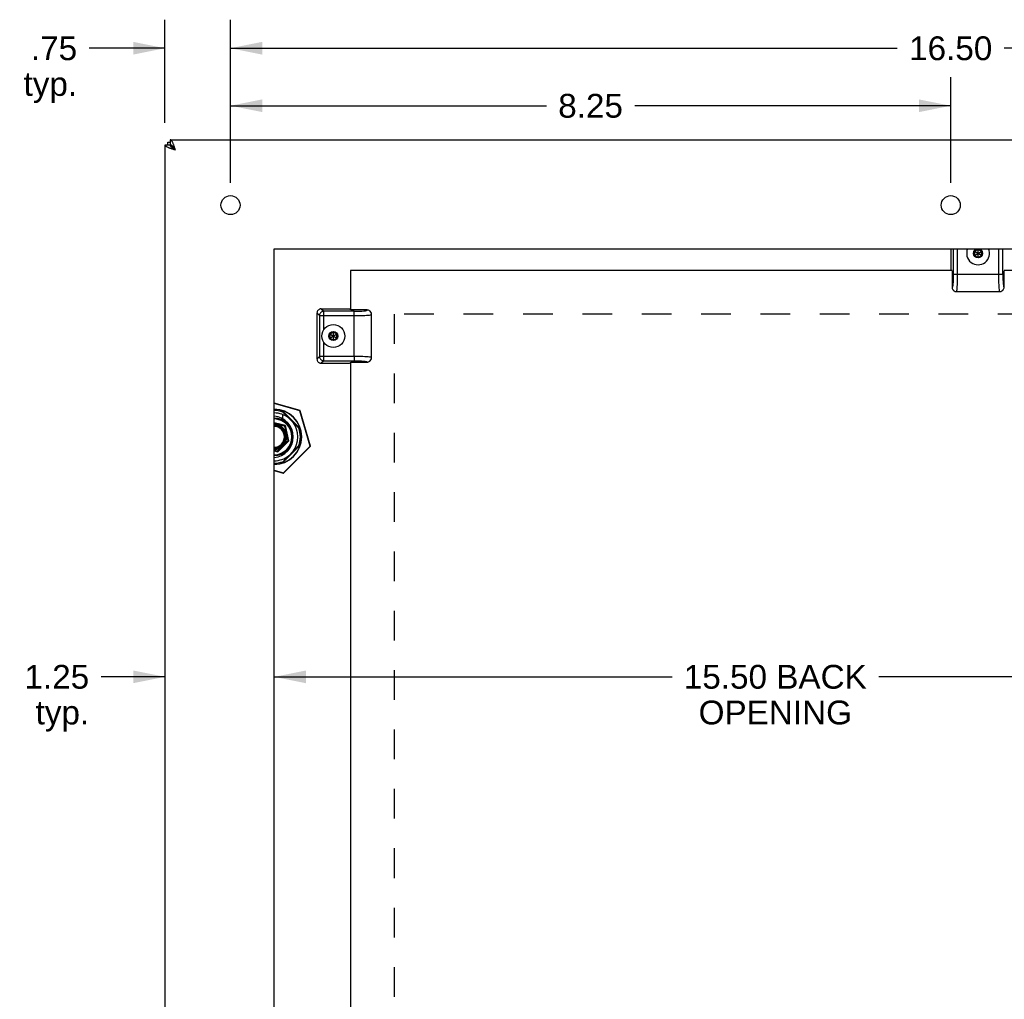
# Model space of a CAD drawing. Header units: inches. Extents: x 0 to 61.8, y 0 to 40.
# Tile 15 of 16: x 38 to 49.3, y 21.2 to 32.5. Entities that reach past the tile are written whole.
import ezdxf

# ---------------------------------------------------------------- set-up
doc = ezdxf.new("R2010")
doc.units = ezdxf.units.IN
doc.header["$LTSCALE"] = 3.4
doc.header["$MEASUREMENT"] = 0
doc.linetypes.add('HIDDEN', pattern=[0.2, 0.1, -0.1])
doc.layers.get('0').update_dxf_attribs({"linetype": 'CONTINUOUS'})
for name, color, linetype in [('02___PRT_ALL_AXES', 7, 'CONTINUOUS'), ('DEFAULT_2', 8, 'HIDDEN'), ('DIMENSIONS', 7, 'CONTINUOUS')]:
    doc.layers.add(name, color=color, linetype=linetype)
doc.styles.get("Standard").update_dxf_attribs({"font": 'arial.ttf'})
doc.dimstyles.new('DIMSTYLE_1', dxfattribs={"dimtxt": 0.272727, "dimasz": 0.363636, "dimexe": 0.09, "dimexo": 0.07, "dimgap": 0.0375, "dimtad": 0, "dimtih": 1, "dimtoh": 1, "dimzin": 4, "dimdsep": 46, "dimtxsty": 'Standard', "dimblk": '_FILLED', "dimblk1": '_FILLED', "dimblk2": '_FILLED', "dimcen": 0.09, "dimazin": 1, "dimtfac": 1, "dimtofl": 0, "dimtmove": 0, "dimatfit": 3, "dimldrblk": '_FILLED', "dimfxl": 1, "dimtolj": 1, "dimtzin": 4, "dimarcsym": 0})

# ---------------------------------------------------------------- blocks, each defined once
blk = doc.blocks.new('_FILLED')
at = {"color": 0, "linetype": 'ByBlock'}
blk.add_solid([(0, 0), (-1, 0.2), (-1, -0.2)], dxfattribs=at)
blk = doc.blocks.new('*D1')
at = {"layer": 'DIMENSIONS', "color": 2, "linetype": 'Continuous'}
for p, q in [((40.41, 30.602), (40.41, 32.472)), ((56.91, 30.602), (56.91, 32.472)), ((40.41, 32.145), (48.048, 32.145)), ((56.91, 32.145), (49.273, 32.145))]:
    blk.add_line(p, q, dxfattribs=at)
at = {"layer": 'DIMENSIONS', "color": 2, "linetype": 'Continuous', "xscale": 0.3636363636, "yscale": 0.3636363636, "zscale": 0.3636363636, "rotation": 180}
blk.add_blockref('_FILLED', (40.41, 32.145), dxfattribs=at)
at = {"layer": 'DIMENSIONS', "color": 2, "linetype": 'Continuous', "xscale": 0.3636363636, "yscale": 0.3636363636, "zscale": 0.3636363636}
blk.add_blockref('_FILLED', (56.91, 32.145), dxfattribs=at)
at = {"layer": 'DIMENSIONS', "color": 2, "linetype": 'Continuous', "insert": (48.66, 32.281), "char_height": 0.2727, "width": 0.95302, "attachment_point": 2, "line_spacing_factor": 0.9}
blk.add_mtext('16.50', dxfattribs=at)
blk = doc.blocks.new('*D5')
at = {"layer": 'DIMENSIONS', "color": 2, "linetype": 'Continuous'}
for p, q in [((39.66, 31.292), (39.66, 32.472)), ((40.41, 30.602), (40.41, 32.472)), ((39.66, 32.145), (38.791, 32.145)), ((40.41, 32.145), (41.138, 32.145))]:
    blk.add_line(p, q, dxfattribs=at)
at = {"layer": 'DIMENSIONS', "color": 2, "linetype": 'Continuous', "xscale": 0.3636363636, "yscale": 0.3636363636, "zscale": 0.3636363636}
blk.add_blockref('_FILLED', (39.66, 32.145), dxfattribs=at)
at = {"layer": 'DIMENSIONS', "color": 2, "linetype": 'Continuous', "xscale": 0.3636363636, "yscale": 0.3636363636, "zscale": 0.3636363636, "rotation": 180}
blk.add_blockref('_FILLED', (40.41, 32.145), dxfattribs=at)
at = {"layer": 'DIMENSIONS', "color": 2, "linetype": 'Continuous', "insert": (38.654, 32.281), "char_height": 0.2727, "width": 0.61338, "attachment_point": 3, "line_spacing_factor": 0.9}
blk.add_mtext('.75\\Ptyp.', dxfattribs=at)
blk = doc.blocks.new('*D10')
at = {"layer": 'DIMENSIONS', "color": 2, "linetype": 'Continuous'}
for p, q in [((40.41, 30.602), (40.41, 31.813)), ((48.66, 30.602), (48.66, 31.813)), ((40.41, 31.486), (44.029, 31.486)), ((48.66, 31.486), (45.042, 31.486))]:
    blk.add_line(p, q, dxfattribs=at)
at = {"layer": 'DIMENSIONS', "color": 2, "linetype": 'Continuous', "xscale": 0.3636363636, "yscale": 0.3636363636, "zscale": 0.3636363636, "rotation": 180}
blk.add_blockref('_FILLED', (40.41, 31.486), dxfattribs=at)
at = {"layer": 'DIMENSIONS', "color": 2, "linetype": 'Continuous', "xscale": 0.3636363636, "yscale": 0.3636363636, "zscale": 0.3636363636}
blk.add_blockref('_FILLED', (48.66, 31.486), dxfattribs=at)
at = {"layer": 'DIMENSIONS', "color": 2, "linetype": 'Continuous', "insert": (44.535, 31.622), "char_height": 0.2727, "width": 0.74113, "attachment_point": 2, "line_spacing_factor": 0.9}
blk.add_mtext('8.25', dxfattribs=at)
blk = doc.blocks.new('*D12')
at = {"layer": 'DIMENSIONS', "color": 2, "linetype": 'Continuous'}
for p, q in [((39.66, 24.942), (38.929, 24.942)), ((40.91, 24.942), (41.638, 24.942))]:
    blk.add_line(p, q, dxfattribs=at)
at = {"layer": 'DIMENSIONS', "color": 2, "linetype": 'Continuous', "xscale": 0.3636363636, "yscale": 0.3636363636, "zscale": 0.3636363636}
blk.add_blockref('_FILLED', (39.66, 24.942), dxfattribs=at)
at = {"layer": 'DIMENSIONS', "color": 2, "linetype": 'Continuous', "xscale": 0.3636363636, "yscale": 0.3636363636, "zscale": 0.3636363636, "rotation": 180}
blk.add_blockref('_FILLED', (40.91, 24.942), dxfattribs=at)
at = {"layer": 'DIMENSIONS', "color": 2, "linetype": 'Continuous', "insert": (38.792, 25.079), "char_height": 0.2727, "width": 0.74113, "attachment_point": 3, "line_spacing_factor": 0.9}
blk.add_mtext('1.25\\Ptyp.', dxfattribs=at)
blk = doc.blocks.new('*D13')
at = {"layer": 'DIMENSIONS', "color": 2, "linetype": 'Continuous'}
for p, q in [((40.91, 24.942), (45.468, 24.942)), ((56.41, 24.942), (47.835, 24.942))]:
    blk.add_line(p, q, dxfattribs=at)
at = {"layer": 'DIMENSIONS', "color": 2, "linetype": 'Continuous', "xscale": 0.3636363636, "yscale": 0.3636363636, "zscale": 0.3636363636, "rotation": 180}
blk.add_blockref('_FILLED', (40.91, 24.942), dxfattribs=at)
at = {"layer": 'DIMENSIONS', "color": 2, "linetype": 'Continuous', "xscale": 0.3636363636, "yscale": 0.3636363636, "zscale": 0.3636363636}
blk.add_blockref('_FILLED', (56.41, 24.942), dxfattribs=at)
at = {"layer": 'DIMENSIONS', "color": 2, "linetype": 'Continuous', "insert": (46.651, 25.079), "char_height": 0.2727, "width": 2.09361, "attachment_point": 2, "line_spacing_factor": 0.9}
blk.add_mtext('15.50 BACK\\POPENING', dxfattribs=at)

msp = doc.modelspace()

# ---------------------------------------------------------------- linework, layer by layer
at = {"color": 3, "linetype": 'Continuous'}
for p, q in [((39.6605, 9.1571), (39.6605, 31.0371)), ((39.691, 31.0671), (39.7205, 31.0671)), ((39.7205, 31.0971), (57.6005, 31.0971)), ((41.7861, 29.5971), (41.7861, 29.1456)), ((48.6751, 29.5971), (41.7861, 29.5971)), ((56.1611, 29.5971), (49.2721, 29.5971)), ((41.7861, 28.5486), (41.7861, 20.3956))]:
    msp.add_line(p, q, dxfattribs=at)
at = {"color": 7, "linetype": 'Continuous'}
for p, q in [((39.6605, 31.0371), (39.7205, 31.0371)), ((39.691, 31.0371), (39.691, 31.0671)), ((39.7205, 31.0971), (39.7205, 31.0371)), ((39.7419, 31.0038), (39.7419, 31.0157)), ((39.7805, 30.9771), (39.7419, 31.0157)), ((39.7419, 31.0157), (39.7538, 31.0157)), ((48.6611, 29.8471), (48.6611, 29.6493)), ((48.6899, 29.8471), (48.6899, 29.5531)), ((48.7397, 29.5571), (48.7397, 29.8471)), ((48.9736, 29.843), (48.9316, 29.8188)), ((48.9316, 29.7704), (49.0155, 29.8188)), ((48.9316, 29.8188), (48.9316, 29.7704)), ((48.9316, 29.8188), (49.0155, 29.7704)), ((48.9736, 29.8403), (48.934, 29.8174)), ((48.934, 29.8174), (48.934, 29.7718)), ((48.9736, 29.7462), (48.9736, 29.843)), ((49.0155, 29.8188), (48.9736, 29.843)), ((49.0131, 29.8174), (48.9736, 29.8403)), ((49.0131, 29.7718), (49.0131, 29.8174)), ((49.0155, 29.7704), (49.0155, 29.8188)), ((49.2074, 29.8471), (49.2074, 29.5571)), ((49.2573, 29.5571), (49.2573, 29.8471)), ((48.9316, 29.7704), (48.9736, 29.7462)), ((48.934, 29.7718), (48.9736, 29.7489)), ((48.9736, 29.7489), (49.0131, 29.7718)), ((48.9736, 29.7462), (49.0155, 29.7704)), ((48.6751, 29.5931), (48.6751, 29.4084)), ((48.6899, 29.5488), (48.6898, 29.5442)), ((48.6899, 29.5571), (49.2573, 29.5571)), ((48.6899, 29.5531), (48.6899, 29.5488)), ((49.2721, 29.4084), (49.2721, 29.5931)), ((48.6858, 29.4487), (48.6855, 29.4456)), ((48.686, 29.4509), (48.6858, 29.4487)), ((48.6862, 29.4532), (48.686, 29.4509)), ((48.6865, 29.4567), (48.6862, 29.4532)), ((48.6871, 29.4653), (48.6869, 29.4615)), ((48.6874, 29.4692), (48.6871, 29.4653)), ((48.6876, 29.4727), (48.6874, 29.4692)), ((48.6878, 29.4761), (48.6876, 29.4727)), ((48.688, 29.4803), (48.6878, 29.4761)), ((48.6883, 29.485), (48.688, 29.4803)), ((48.6883, 29.485), (48.6883, 29.485)), ((48.6888, 29.4985), (48.6887, 29.4952)), ((48.689, 29.5032), (48.6888, 29.4985)), ((48.6891, 29.5075), (48.689, 29.5032)), ((48.6893, 29.5127), (48.6891, 29.5075)), ((48.6894, 29.5166), (48.6893, 29.5127)), ((48.6895, 29.5208), (48.6894, 29.5166)), ((48.6896, 29.5255), (48.6895, 29.5208)), ((48.6897, 29.5291), (48.6896, 29.5255)), ((48.6898, 29.5394), (48.6897, 29.5344)), ((48.6897, 29.5344), (48.6897, 29.5291)), ((48.6898, 29.5442), (48.6898, 29.5394)), ((48.7266, 29.3571), (49.2206, 29.3571)), ((48.7266, 29.3571), (48.7266, 29.3571)), ((49.2205, 29.3571), (49.2206, 29.3571)), ((41.4011, 29.1098), (41.4011, 28.5844)), ((41.4299, 29.081), (41.4011, 29.1098)), ((41.4509, 29.1596), (41.4797, 29.1308)), ((41.4509, 29.1596), (41.7339, 29.1596)), ((41.4797, 28.9199), (41.4797, 29.1308)), ((41.8261, 29.1308), (41.4797, 29.1308)), ((41.7861, 29.1496), (41.7797, 29.1559)), ((41.9748, 29.1456), (41.7901, 29.1456)), ((41.8261, 28.6132), (41.8261, 29.1308)), ((41.4299, 29.081), (41.4299, 28.6132)), ((41.4299, 29.081), (41.8261, 29.081)), ((42.0261, 28.6001), (42.0261, 29.0941)), ((42.0261, 29.094), (42.0261, 29.0941)), ((41.5886, 28.8955), (41.5466, 28.8713)), ((41.5886, 28.8928), (41.549, 28.8699)), ((41.5886, 28.7987), (41.5886, 28.8955)), ((41.6305, 28.8713), (41.5886, 28.8955)), ((41.6281, 28.8699), (41.5886, 28.8928)), ((41.4797, 28.5634), (41.4797, 28.7743)), ((41.5466, 28.8229), (41.6305, 28.8713)), ((41.5466, 28.8713), (41.5466, 28.8229)), ((41.5466, 28.8713), (41.6305, 28.8229)), ((41.5466, 28.8229), (41.5886, 28.7987)), ((41.549, 28.8699), (41.549, 28.8243)), ((41.549, 28.8243), (41.5886, 28.8014)), ((41.5886, 28.8014), (41.6281, 28.8243)), ((41.5886, 28.7987), (41.6305, 28.8229)), ((41.6281, 28.8243), (41.6281, 28.8699)), ((41.6305, 28.8229), (41.6305, 28.8713)), ((41.4011, 28.5844), (41.4299, 28.6132)), ((41.8261, 28.6132), (41.4299, 28.6132)), ((41.4797, 28.5634), (41.4509, 28.5346)), ((41.4509, 28.5346), (41.7339, 28.5346)), ((41.4797, 28.5634), (41.8301, 28.5634)), ((41.7901, 28.5486), (41.9748, 28.5486)), ((41.8261, 28.6132), (41.8261, 28.5794)), ((41.8261, 28.5794), (41.8261, 28.5634)), ((41.8301, 28.5634), (41.8344, 28.5634)), ((41.8344, 28.5634), (41.839, 28.5634)), ((41.839, 28.5634), (41.8438, 28.5633)), ((41.8438, 28.5633), (41.8488, 28.5633)), ((41.8488, 28.5633), (41.8541, 28.5632)), ((41.8541, 28.5632), (41.8577, 28.5631)), ((41.8577, 28.5631), (41.8623, 28.563)), ((41.8623, 28.563), (41.8666, 28.5629)), ((41.8666, 28.5629), (41.8705, 28.5628)), ((41.8705, 28.5628), (41.8756, 28.5627)), ((41.8756, 28.5627), (41.88, 28.5625)), ((41.88, 28.5625), (41.8846, 28.5624)), ((41.8846, 28.5624), (41.8879, 28.5622)), ((41.8982, 28.5618), (41.8982, 28.5618)), ((41.8982, 28.5618), (41.9028, 28.5616)), ((41.9028, 28.5616), (41.9071, 28.5613)), ((41.9071, 28.5613), (41.9105, 28.5611)), ((41.9105, 28.5611), (41.9139, 28.5609)), ((41.9139, 28.5609), (41.9179, 28.5607)), ((41.9179, 28.5607), (41.9216, 28.5604)), ((41.9216, 28.5604), (41.9253, 28.5601)), ((41.9253, 28.5601), (41.9288, 28.5599)), ((41.9288, 28.5599), (41.9322, 28.5596)), ((41.9322, 28.5596), (41.9345, 28.5594)), ((42.0261, 28.6001), (42.0261, 28.6001)), ((41.2074, 27.9923), (40.9105, 28.0777)), ((41.2066, 27.9897), (40.9105, 28.0749)), ((41.2088, 27.7883), (41.0052, 27.9919)), ((41.0096, 27.9766), (41.1935, 27.7927)), ((41.2066, 27.9897), (41.2074, 27.9923)), ((41.2066, 27.9897), (41.2092, 27.9905)), ((41.323, 27.5852), (41.2066, 27.9897)), ((41.3256, 27.586), (41.2092, 27.9905)), ((41.0096, 27.8975), (41.0096, 27.947)), ((41.0403, 27.8234), (40.9105, 27.8531)), ((41.0319, 27.815), (40.9105, 27.8429)), ((41.0319, 27.815), (41.0403, 27.8234)), ((41.0695, 27.6511), (41.0319, 27.815)), ((41.0805, 27.6479), (41.0403, 27.8234)), ((40.9532, 27.5206), (41.0805, 27.6479)), ((41.029, 27.6106), (41.0695, 27.6511)), ((41.0695, 27.6511), (41.0805, 27.6479)), ((41.129, 27.6923), (41.129, 27.6919)), ((40.9105, 27.5407), (40.9501, 27.5316)), ((40.9105, 27.5304), (40.9532, 27.5206)), ((40.9501, 27.5316), (40.9905, 27.5721)), ((40.9501, 27.5316), (40.9532, 27.5206)), ((40.9905, 27.5721), (40.9883, 27.5754)), ((41.0053, 27.3924), (41.2088, 27.5959)), ((41.1935, 27.5915), (41.0096, 27.4076)), ((41.0159, 27.2782), (41.323, 27.5852)), ((41.0178, 27.2762), (41.3249, 27.5833)), ((41.029, 27.6106), (41.0257, 27.6128)), ((41.323, 27.5852), (41.3256, 27.586)), ((41.323, 27.5852), (41.3249, 27.5833)), ((40.9105, 27.3085), (41.0159, 27.2782)), ((40.9105, 27.3056), (41.0151, 27.2755)), ((41.0159, 27.2782), (41.0151, 27.2755)), ((41.0159, 27.2782), (41.0178, 27.2762))]:
    msp.add_line(p, q, dxfattribs=at)
at = {"color": 3, "linetype": 'Continuous'}
for points in [[(39.7805, 30.9771), (39.7727, 30.9796), (39.7649, 30.9821), (39.7571, 30.9846), (39.7494, 30.9871), (39.7419, 30.9896), (39.7345, 30.9921), (39.7274, 30.9946), (39.7205, 30.9971), (39.7138, 30.9996), (39.7075, 31.0021), (39.7014, 31.0046), (39.6956, 31.0071), (39.6902, 31.0096), (39.6852, 31.0121), (39.6807, 31.0146), (39.6766, 31.0171), (39.6729, 31.0196), (39.6696, 31.0221), (39.6669, 31.0246), (39.6646, 31.0271), (39.6628, 31.0296), (39.6615, 31.0321), (39.6607, 31.0346), (39.6605, 31.0371)], [(39.7805, 30.9771), (39.778, 30.9849), (39.7755, 30.9927), (39.773, 31.0005), (39.7705, 31.0081), (39.768, 31.0157), (39.7655, 31.0231), (39.763, 31.0302), (39.7605, 31.0371), (39.758, 31.0437), (39.7555, 31.0501), (39.753, 31.0562), (39.7505, 31.0619), (39.748, 31.0673), (39.7455, 31.0723), (39.743, 31.0769), (39.7405, 31.081), (39.738, 31.0847), (39.7355, 31.0879), (39.733, 31.0907), (39.7305, 31.093), (39.728, 31.0948), (39.7255, 31.0961), (39.723, 31.0968), (39.7205, 31.0971)]]:
    msp.add_lwpolyline(points, dxfattribs=at)
at = {"color": 7, "linetype": 'Continuous'}
for points in [[(39.7205, 31.0371), (39.7206, 31.0353), (39.7211, 31.0335), (39.7219, 31.0317), (39.723, 31.03), (39.7244, 31.0282), (39.7261, 31.0264), (39.7281, 31.0246), (39.7303, 31.0228), (39.7329, 31.021), (39.7357, 31.0192), (39.7387, 31.0175), (39.7419, 31.0157)], [(39.7805, 30.9771), (39.7775, 30.9818), (39.7745, 30.9865), (39.7715, 30.9911), (39.7685, 30.9956), (39.7655, 31.0001), (39.7625, 31.0044), (39.7595, 31.0084), (39.7565, 31.0123), (39.7535, 31.0161), (39.7505, 31.0195), (39.7475, 31.0227), (39.7445, 31.0257), (39.7415, 31.0283), (39.7385, 31.0306), (39.7355, 31.0325), (39.7325, 31.0342), (39.7295, 31.0354), (39.7265, 31.0364), (39.7235, 31.0369), (39.7205, 31.0371)], [(39.7805, 30.9771), (39.7758, 30.9801), (39.7711, 30.9831), (39.7665, 30.9861), (39.7619, 30.9891), (39.7575, 30.9921), (39.7532, 30.9951), (39.7491, 30.9981), (39.7452, 31.0011), (39.7415, 31.0041), (39.7381, 31.0071), (39.7348, 31.0101), (39.7319, 31.0131), (39.7293, 31.0161), (39.727, 31.0191), (39.725, 31.0221), (39.7234, 31.0251), (39.7221, 31.0281), (39.7212, 31.0311), (39.7207, 31.0341), (39.7205, 31.0371)], [(39.7205, 31.0371), (39.7223, 31.0369), (39.724, 31.0365), (39.7258, 31.0357), (39.7276, 31.0346), (39.7294, 31.0332), (39.7312, 31.0315), (39.733, 31.0295), (39.7348, 31.0272), (39.7365, 31.0247), (39.7383, 31.0219), (39.7401, 31.0189), (39.7419, 31.0157)], [(48.7358, 29.4157), (48.737, 29.4352), (48.7379, 29.4566), (48.7387, 29.4794), (48.7392, 29.5036), (48.7395, 29.5298), (48.7396, 29.5571)], [(49.2074, 29.5571), (49.2076, 29.531), (49.2079, 29.5053), (49.2084, 29.4805), (49.2092, 29.457), (49.2102, 29.4353), (49.2113, 29.4157)], [(49.2573, 29.5571), (49.2576, 29.5244), (49.2584, 29.4948), (49.2599, 29.4677), (49.2617, 29.4445), (49.264, 29.4264), (49.2665, 29.4138), (49.2692, 29.4079), (49.2721, 29.4084)], [(48.6855, 29.4456), (48.6852, 29.4427), (48.685, 29.4408), (48.6849, 29.439), (48.6846, 29.4372), (48.6844, 29.4355), (48.6842, 29.4337), (48.684, 29.432), (48.6838, 29.4303), (48.6835, 29.4287), (48.6833, 29.4271), (48.6831, 29.4255), (48.6828, 29.424), (48.6826, 29.4225), (48.6823, 29.4211), (48.682, 29.4197), (48.6817, 29.4183), (48.6815, 29.4171), (48.6812, 29.4158), (48.6809, 29.4146), (48.6806, 29.4136), (48.6804, 29.4131)], [(48.6869, 29.4615), (48.6866, 29.4579), (48.6865, 29.4567)], [(48.6887, 29.4952), (48.6884, 29.4868), (48.6883, 29.485)], [(48.6751, 29.4084), (48.6757, 29.4004), (48.6776, 29.3928), (48.6806, 29.3855), (48.6848, 29.3786), (48.6869, 29.3758)], [(48.6762, 29.4073), (48.6762, 29.4073), (48.6762, 29.4073), (48.6762, 29.4073), (48.6761, 29.4073), (48.676, 29.4074), (48.6758, 29.4075), (48.6755, 29.4079), (48.6751, 29.4084)], [(48.6777, 29.4075), (48.6776, 29.4074), (48.6776, 29.4074), (48.6775, 29.4073), (48.6774, 29.4073), (48.6774, 29.4073), (48.6773, 29.4072), (48.6772, 29.4072), (48.6772, 29.4072), (48.6771, 29.4071), (48.677, 29.4071), (48.6769, 29.4071), (48.6769, 29.4071), (48.6768, 29.4071), (48.6767, 29.4071), (48.6766, 29.4071), (48.6765, 29.4071), (48.6765, 29.4071), (48.6764, 29.4072), (48.6763, 29.4072), (48.6762, 29.4072), (48.6762, 29.4072), (48.6762, 29.4072), (48.6762, 29.4072)], [(48.6804, 29.4131), (48.6802, 29.4123), (48.68, 29.4119), (48.6799, 29.4115), (48.6798, 29.4111), (48.6796, 29.4108), (48.6795, 29.4104), (48.6794, 29.4101), (48.6792, 29.4098), (48.6791, 29.4095), (48.679, 29.4092), (48.6788, 29.409), (48.6787, 29.4087), (48.6785, 29.4085), (48.6784, 29.4083), (48.6783, 29.4081), (48.6781, 29.4079), (48.678, 29.4078), (48.6779, 29.4076), (48.6778, 29.4076), (48.6777, 29.4075)], [(48.6869, 29.3758), (48.6895, 29.3729), (48.6998, 29.3647), (48.7126, 29.3591), (48.7266, 29.3571)], [(48.7266, 29.3571), (48.7274, 29.3575), (48.7292, 29.3611), (48.731, 29.3689), (48.7328, 29.3809), (48.7344, 29.3965), (48.7358, 29.4157)], [(49.2113, 29.4157), (49.2127, 29.3971), (49.2143, 29.3815), (49.216, 29.3695), (49.2179, 29.3614), (49.2197, 29.3575), (49.2205, 29.3571)], [(49.2205, 29.3571), (49.2346, 29.3591), (49.2474, 29.3648), (49.2578, 29.3731), (49.2604, 29.3762)], [(49.2604, 29.3762), (49.2623, 29.3785), (49.2665, 29.3854), (49.2696, 29.3928), (49.2714, 29.4004), (49.2721, 29.4084)], [(41.4157, 29.145), (41.4113, 29.1401), (41.4077, 29.1347), (41.4049, 29.1289), (41.4028, 29.1227), (41.4015, 29.1164), (41.4011, 29.1098)], [(41.4509, 29.1596), (41.4443, 29.1592), (41.438, 29.1579), (41.4318, 29.1558), (41.4259, 29.1529), (41.4206, 29.1493), (41.4157, 29.145)], [(41.4446, 29.1161), (41.4403, 29.1112), (41.4367, 29.1058), (41.4338, 29.1), (41.4317, 29.0938), (41.4304, 29.0874), (41.4299, 29.081)], [(41.4797, 29.1308), (41.4732, 29.1303), (41.4669, 29.129), (41.4607, 29.1269), (41.4549, 29.124), (41.4495, 29.1204), (41.4446, 29.1161)], [(41.7339, 29.1596), (41.7396, 29.1596), (41.7452, 29.1595), (41.7506, 29.1593), (41.7557, 29.1591), (41.7605, 29.1589), (41.765, 29.1585)], [(41.765, 29.1585), (41.769, 29.1582), (41.7723, 29.1578), (41.7752, 29.1574), (41.7774, 29.1569), (41.7789, 29.1564), (41.7797, 29.1559)], [(41.8261, 29.1308), (41.8587, 29.1311), (41.8884, 29.132), (41.9155, 29.1334), (41.9387, 29.1352), (41.9568, 29.1375), (41.9693, 29.14), (41.9752, 29.1427), (41.9748, 29.1456)], [(42.007, 29.134), (42.0046, 29.1358), (41.9978, 29.14), (41.9904, 29.1431), (41.9827, 29.1449), (41.9748, 29.1456)], [(42.0261, 29.094), (42.024, 29.1082), (42.0184, 29.121), (42.0101, 29.1313), (42.007, 29.134)], [(41.8261, 29.081), (41.8522, 29.0811), (41.8779, 29.0814), (41.9027, 29.082), (41.9262, 29.0827), (41.9479, 29.0837), (41.9675, 29.0848)], [(41.9675, 29.0848), (41.9861, 29.0862), (42.0016, 29.0878), (42.0137, 29.0896), (42.0218, 29.0914), (42.0256, 29.0932), (42.0261, 29.094)], [(41.4011, 28.5844), (41.4015, 28.5778), (41.4028, 28.5715), (41.4049, 28.5653), (41.4077, 28.5595), (41.4113, 28.5541), (41.4157, 28.5492)], [(41.4157, 28.5492), (41.4206, 28.5449), (41.4259, 28.5413), (41.4318, 28.5384), (41.438, 28.5363), (41.4443, 28.535), (41.4509, 28.5346)], [(41.4299, 28.6132), (41.4304, 28.6068), (41.4317, 28.6004), (41.4338, 28.5943), (41.4367, 28.5884), (41.4403, 28.583), (41.4446, 28.5781)], [(41.4446, 28.5781), (41.4495, 28.5738), (41.4549, 28.5702), (41.4607, 28.5673), (41.4669, 28.5652), (41.4732, 28.5639), (41.4797, 28.5634)], [(41.9675, 28.6094), (41.948, 28.6105), (41.9266, 28.6114), (41.9038, 28.6122), (41.8795, 28.6127), (41.8534, 28.6131), (41.8261, 28.6132)], [(41.8879, 28.5622), (41.8964, 28.5619), (41.8982, 28.5618)], [(41.9345, 28.5594), (41.9376, 28.5591), (41.9388, 28.559)], [(41.9388, 28.559), (41.9424, 28.5586), (41.9442, 28.5584), (41.946, 28.5582), (41.9477, 28.558), (41.9494, 28.5578), (41.9512, 28.5575), (41.9528, 28.5573), (41.9545, 28.5571), (41.9561, 28.5568), (41.9577, 28.5566), (41.9592, 28.5563), (41.9607, 28.5561), (41.9621, 28.5558), (41.9635, 28.5556), (41.9648, 28.5553), (41.9661, 28.555), (41.9673, 28.5547), (41.9685, 28.5544), (41.9696, 28.5541), (41.9701, 28.554)], [(42.0261, 28.6001), (42.0257, 28.6009), (42.0221, 28.6027), (42.0143, 28.6045), (42.0023, 28.6063), (41.9866, 28.6079), (41.9675, 28.6094)], [(41.9701, 28.554), (41.9709, 28.5537), (41.9713, 28.5536), (41.9717, 28.5534), (41.9721, 28.5533), (41.9724, 28.5532), (41.9728, 28.553), (41.9731, 28.5529), (41.9734, 28.5528), (41.9737, 28.5526), (41.974, 28.5525), (41.9742, 28.5523), (41.9745, 28.5522), (41.9747, 28.5521), (41.9749, 28.5519), (41.9751, 28.5518), (41.9753, 28.5517), (41.9754, 28.5515), (41.9756, 28.5514), (41.9756, 28.5513), (41.9757, 28.5513), (41.9757, 28.5512), (41.9758, 28.5511), (41.9758, 28.5511), (41.9758, 28.551), (41.9759, 28.551), (41.9759, 28.5509), (41.9759, 28.5508), (41.976, 28.5508), (41.976, 28.5507), (41.976, 28.5506), (41.976, 28.5505), (41.9761, 28.5505), (41.9761, 28.5504), (41.9761, 28.5503), (41.9761, 28.5502), (41.9761, 28.5502), (41.976, 28.5501), (41.976, 28.55), (41.976, 28.5499), (41.976, 28.5498), (41.9759, 28.5498), (41.9759, 28.5497), (41.9759, 28.5497), (41.9759, 28.5497)], [(41.9748, 28.5486), (41.9827, 28.5493), (41.9903, 28.5511), (41.9977, 28.5541), (42.0046, 28.5583), (42.0074, 28.5605)], [(41.9759, 28.5497), (41.9759, 28.5497), (41.9759, 28.5497), (41.9759, 28.5497), (41.9759, 28.5496), (41.9758, 28.5495), (41.9756, 28.5493), (41.9753, 28.549), (41.9748, 28.5486)], [(42.0074, 28.5604), (42.0103, 28.563), (42.0185, 28.5733), (42.0241, 28.5861), (42.0261, 28.6001)], [(41.029, 27.6106), (41.028, 27.6086), (41.0269, 27.6066), (41.0256, 27.6045), (41.0243, 27.6024), (41.0228, 27.6002), (41.0211, 27.5979), (41.0193, 27.5956), (41.0173, 27.5932), (41.0152, 27.5908), (41.013, 27.5884), (41.0106, 27.5862), (41.0082, 27.584), (41.0058, 27.582), (41.0034, 27.5801), (41.001, 27.5784), (40.9988, 27.5769), (40.9966, 27.5755), (40.9945, 27.5743), (40.9925, 27.5731), (40.9905, 27.5721)]]:
    msp.add_lwpolyline(points, dxfattribs=at)
for centre, radius in [((48.9736, 29.7946), 0.0514), ((41.5886, 28.8471), 0.131), ((41.5886, 28.8471), 0.0514)]:
    msp.add_circle(centre, radius, dxfattribs=at)
for centre, radius, start, end in [((48.9736, 29.7946), 0.131, 156.37282, 23.62718), ((40.909, 27.6921), 0.3177, 270.26303, 89.73712), ((40.909, 27.6921), 0.315, 270.26483, 89.73526), ((40.909, 27.6921), 0.3018, 70.5309, 89.72318), ((41.2066, 27.9897), 0.00273, 16.04913, 73.95087), ((40.909, 27.6921), 0.2741, 51.52452, 89.69532), ((40.893, 27.6923), 0.236, 0, 85.75852), ((40.909, 27.6921), 0.215, 270.38794, 89.61206), ((40.909, 27.6921), 0.205, 270.40392, 89.59032), ((40.909, 27.6921), 0.2741, 321.52452, 38.47548), ((40.909, 27.6921), 0.1451, 325.81626, 89.42428), ((40.909, 27.6921), 0.1411, 270.59012, 89.40879), ((40.909, 27.6921), 0.1343, 270.61907, 89.38074), ((40.909, 27.6921), 0.1272, 270.65528, 89.34178), ((40.909, 27.6921), 0.1193, 270.69922, 89.2979), ((40.909, 27.6921), 0.3018, 340.5309, 19.4691), ((40.893, 27.6919), 0.236, 274.24148, 360), ((40.909, 27.6921), 0.1451, 270.57181, 304.18374), ((41.323, 27.5852), 0.00273, 315, 16.04913), ((40.909, 27.6921), 0.2741, 270.30492, 308.47548), ((40.909, 27.6921), 0.3018, 270.27682, 289.4691), ((41.0159, 27.2782), 0.00273, 253.95087, 315)]:
    msp.add_arc(centre, radius, start, end, dxfattribs=at)
for centre, major_axis, start_param, end_param in [((48.6651, 29.6493), (0, 0.046), -4.712389, -3.2288591), ((41.7339, 28.5386), (0.046, 0), -1.5707963, -0.0872665)]:
    msp.add_ellipse(centre, major_axis=major_axis, ratio=0.0874887, start_param=start_param, end_param=end_param, dxfattribs=at)
at = {"layer": '02___PRT_ALL_AXES', "color": 3, "linetype": 'Continuous'}
for p, q in [((40.9105, 10.3471), (40.9105, 29.8471)), ((40.9105, 29.8471), (56.4105, 29.8471))]:
    msp.add_line(p, q, dxfattribs=at)
for centre in [(40.4105, 30.3471), (48.6605, 30.3471)]:
    msp.add_circle(centre, 0.109, dxfattribs=at)
at = {"layer": 'DEFAULT_2', "color": 8, "linetype": 'HIDDEN'}
for p, q in [((42.2861, 29.0971), (42.2861, 11.0971)), ((55.6611, 29.0971), (42.2861, 29.0971))]:
    msp.add_line(p, q, dxfattribs=at)

# ---------------------------------------------------------------- dimensions: what is measured, and where the dimension line sits
at = {"layer": 'DIMENSIONS', "color": 2, "linetype": 'Continuous'}
for base, p1, p2, text, picture, middle in [((40.4105, 32.1448), (39.6605, 31.2216), (40.4105, 30.5316), '<>\\Ptyp.', '*D5', (38.3475, 31.9402)), ((40.9105, 24.9423), (39.6605, 31.0371), (40.9105, 29.8471), '<>\\Ptyp.', '*D12', (38.4216, 24.7378)), ((56.4105, 24.9423), (40.9105, 29.8471), (56.4105, 29.8471), '<> BACK\\POPENING', '*D13', (46.6514, 24.7378))]:
    dim = msp.add_linear_dim(base=base, p1=p1, p2=p2, text=text, dimstyle='DIMSTYLE_1', dxfattribs=at)
    dim.commit()
    dim.dimension.update_dxf_attribs({"geometry": picture, "text_midpoint": middle, "dimtype": 160})
for base, p2, picture, middle in [((56.9105, 32.1448), (56.9105, 30.5316), '*D1', (48.6721, 32.1432)), ((48.6605, 31.4857), (48.6605, 30.5316), '*D10', (44.5351, 31.4842))]:
    dim = msp.add_linear_dim(base=base, p1=(40.4105, 30.5316), p2=p2, dimstyle='DIMSTYLE_1', dxfattribs=at)
    dim.commit()
    dim.dimension.update_dxf_attribs({"geometry": picture, "text_midpoint": middle, "dimtype": 160})

doc.saveas('drawing.dxf')
